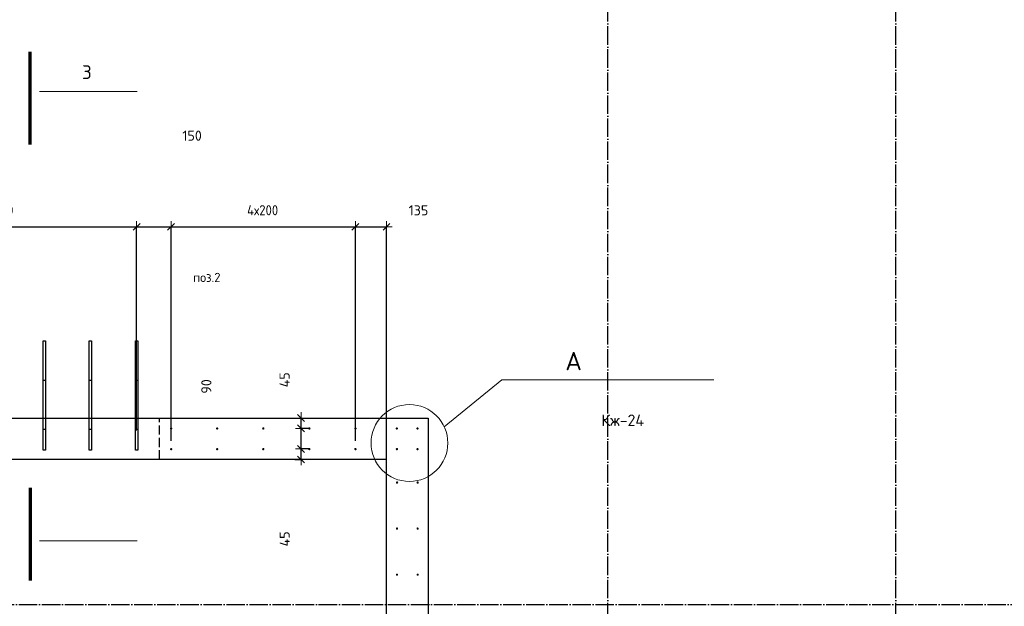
# Model space of a CAD drawing. Header units: millimetres. Extents: x -2995 to 47287, y -2809 to 58122.
# Tile 51 of 143: x 11348 to 15621, y 35613 to 38159. Entities that reach past the tile are written whole.
import ezdxf

# ---------------------------------------------------------------- set-up
doc = ezdxf.new("R2010")
doc.units = ezdxf.units.MM
doc.header["$PDMODE"] = 65
for name, pattern in [('______11', [100, 80, -10, 0, -10]), ('______2', [54, 40, -14]), ('______5', [220, 160, -20, 20, -20])]:
    doc.linetypes.add(name, pattern=pattern)
for name, color, linetype, lineweight in [('Standard', 7, 'Continuous', 25), ('Арм.стержн. вертикальными 1', 22, 'Continuous', 35), ('Обозначение разреза_ общее', 7, 'Continuous', 25), ('Размерная линия_ общее', 7, 'Continuous', 13)]:
    doc.layers.add(name, color=color, linetype=linetype, lineweight=lineweight)
doc.layers.add('Осевая линия_ общее', color=7, linetype='______5', lineweight=13, true_color=0xa0a0a0)
doc.styles.add('ISOCPEUR', font='ISOCPEUR')
doc.dimstyles.new('DIMSTYLE_3', dxfattribs={"dimtxt": 44, "dimasz": 50, "dimexe": 0, "dimexo": 0, "dimgap": 22, "dimtad": 2, "dimdec": 0, "dimrnd": 5, "dimzin": 12, "dimdsep": 46, "dimtxsty": 'ISOCPEUR', "dimblk1": 'ALL_ML_STRICH', "dimblk2": 'ALL_ML_STRICH', "dimsah": 1, "dimcen": 0, "dimclrd": 7, "dimclre": 256, "dimclrt": 7, "dimadec": 0, "dimazin": 0, "dimtfac": 1, "dimtdec": 0, "dimtix": 1, "dimtmove": 2, "dimatfit": 3, "dimfxl": 0, "dimtzin": 0, "dimlwd": 0, "dimlwe": -3, "dimarcsym": 0})
doc.dimstyles.new('DIMSTYLE_8', dxfattribs={"dimtxt": 44, "dimasz": 50, "dimexe": 0, "dimexo": 0, "dimgap": 22, "dimtad": 2, "dimdec": 0, "dimrnd": 5, "dimzin": 12, "dimdsep": 46, "dimtxsty": 'ISOCPEUR', "dimblk1": 'ALL_ML_STRICH', "dimblk2": 'ALL_ML_STRICH', "dimsah": 1, "dimcen": 0, "dimclrd": 7, "dimclre": 256, "dimclrt": 7, "dimadec": 0, "dimazin": 0, "dimtfac": 1, "dimtdec": 0, "dimtix": 1, "dimtmove": 2, "dimatfit": 3, "dimfxl": 0, "dimtvp": 1.2, "dimtzin": 0, "dimlwd": 0, "dimlwe": -3, "dimarcsym": 0})

# ---------------------------------------------------------------- blocks, each defined once
blk = doc.blocks.new('СЛОЖНЫЙ_ОБЪЕКТ_0')
at = {"layer": 'Осевая линия_ общее', "color": 253, "linetype": '______11', "lineweight": -3, "true_color": 0xa0a0a0, "transparency": 33554687}
for p, q in [((13900, -2590), (13900, 47490)), ((15150, -2590), (15150, 40000)), ((-2770, 35620), (18570, 35620))]:
    blk.add_line(p, q, dxfattribs=at)
blk = doc.blocks.new('ALL_ML_STRICH')
at = {"color": 0, "linetype": 'ByBlock', "lineweight": -2}
for p, q in [((-1, 0), (0.5, 0)), ((-0.3, -0.3), (0.3, 0.3)), ((0, -0.5), (0, 0.5))]:
    blk.add_line(p, q, dxfattribs=at)
blk = doc.blocks.new('*D300')
at = {"layer": 'DEFPOINTS', "color": 7, "linetype": 'Continuous', "lineweight": 13, "transparency": 33554687}
for p in [(12622.9, 36295.5), (12522.4, 36250), (12569.2, 36250)]:
    blk.add_point(p, dxfattribs=at)
at = {"layer": 'Размерная линия_ общее', "color": 253, "linetype": 'Continuous', "lineweight": -2, "true_color": 0xa0a0a0, "transparency": 33554687}
for p, q in [((12602.9, 36295.5), (12569.2, 36295.5)), ((12542.4, 36250), (12569.2, 36250))]:
    blk.add_line(p, q, dxfattribs=at)
at = {"layer": 'Размерная линия_ общее', "color": 7, "linetype": 'Continuous', "lineweight": -2, "transparency": 33554687}
blk.add_line((12569.2, 36250), (12569.2, 36295.5), dxfattribs=at)
at = {"layer": 'Размерная линия_ общее', "color": 7, "linetype": 'Continuous', "lineweight": 13, "transparency": 33554687, "xscale": 50, "yscale": 50, "zscale": 50}
for p, rotation in [((12569.2, 36295.5), 90), ((12569.2, 36250), 270)]:
    blk.add_blockref('ALL_ML_STRICH', p, dxfattribs=dict(at, rotation=rotation))
at = {"layer": 'Размерная линия_ общее', "color": 7, "linetype": 'Continuous', "lineweight": 13, "transparency": 33554687, "insert": (12497.8, 35905.1), "char_height": 44, "width": 88, "attachment_point": 5, "rotation": 90, "style": 'ISOCPEUR'}
blk.add_mtext('\\A1;{45}', dxfattribs=at)
blk = doc.blocks.new('*D301')
at = {"layer": 'DEFPOINTS', "color": 7, "linetype": 'Continuous', "lineweight": 13, "transparency": 33554687}
for p in [(12622.9, 36385), (12569.2, 36295.5), (12622.9, 36295.5)]:
    blk.add_point(p, dxfattribs=at)
at = {"layer": 'Размерная линия_ общее', "color": 253, "linetype": 'Continuous', "lineweight": -2, "true_color": 0xa0a0a0, "transparency": 33554687}
for p, q in [((12602.9, 36385), (12569.2, 36385)), ((12602.9, 36295.5), (12569.2, 36295.5))]:
    blk.add_line(p, q, dxfattribs=at)
at = {"layer": 'Размерная линия_ общее', "color": 7, "linetype": 'Continuous', "lineweight": -2, "transparency": 33554687}
blk.add_line((12569.2, 36295.5), (12569.2, 36385), dxfattribs=at)
at = {"layer": 'Размерная линия_ общее', "color": 7, "linetype": 'Continuous', "lineweight": 13, "transparency": 33554687, "xscale": 50, "yscale": 50, "zscale": 50}
for p, rotation in [((12569.2, 36385), 90), ((12569.2, 36295.5), 270)]:
    blk.add_blockref('ALL_ML_STRICH', p, dxfattribs=dict(at, rotation=rotation))
at = {"layer": 'Размерная линия_ общее', "color": 7, "linetype": 'Continuous', "lineweight": 13, "transparency": 33554687, "insert": (12157.8, 36567.2), "char_height": 44, "width": 88, "attachment_point": 5, "rotation": 90, "style": 'ISOCPEUR'}
blk.add_mtext('\\A1;{90}', dxfattribs=at)
blk = doc.blocks.new('*D302')
at = {"layer": 'DEFPOINTS', "color": 7, "linetype": 'Continuous', "lineweight": 13, "transparency": 33554687}
for p in [(12522.4, 36430), (12569.2, 36385), (12622.9, 36385)]:
    blk.add_point(p, dxfattribs=at)
at = {"layer": 'Размерная линия_ общее', "color": 253, "linetype": 'Continuous', "lineweight": -2, "true_color": 0xa0a0a0, "transparency": 33554687}
for p, q in [((12542.4, 36430), (12569.2, 36430)), ((12602.9, 36385), (12569.2, 36385))]:
    blk.add_line(p, q, dxfattribs=at)
at = {"layer": 'Размерная линия_ общее', "color": 7, "linetype": 'Continuous', "lineweight": -2, "transparency": 33554687}
blk.add_line((12569.2, 36385), (12569.2, 36430), dxfattribs=at)
at = {"layer": 'Размерная линия_ общее', "color": 7, "linetype": 'Continuous', "lineweight": 13, "transparency": 33554687, "xscale": 50, "yscale": 50, "zscale": 50}
for p, rotation in [((12569.2, 36430), 90), ((12569.2, 36385), 270)]:
    blk.add_blockref('ALL_ML_STRICH', p, dxfattribs=dict(at, rotation=rotation))
at = {"layer": 'Размерная линия_ общее', "color": 7, "linetype": 'Continuous', "lineweight": 13, "transparency": 33554687, "insert": (12497.5, 36595.8), "char_height": 44, "width": 88, "attachment_point": 5, "rotation": 90, "style": 'ISOCPEUR'}
blk.add_mtext('\\A1;{45}', dxfattribs=at)
blk = doc.blocks.new('*D313')
at = {"layer": 'DEFPOINTS', "color": 7, "linetype": 'Continuous', "lineweight": 13, "transparency": 33554687}
for p in [(10655, 37260), (10655, 36356.3), (11855, 36356.3)]:
    blk.add_point(p, dxfattribs=at)
at = {"layer": 'Размерная линия_ общее', "color": 253, "linetype": 'Continuous', "lineweight": -2, "true_color": 0xa0a0a0, "transparency": 33554687}
for p, q in [((10655, 36376.3), (10655, 37260)), ((11855, 36376.3), (11855, 37260))]:
    blk.add_line(p, q, dxfattribs=at)
at = {"layer": 'Размерная линия_ общее', "color": 7, "linetype": 'Continuous', "lineweight": -2, "transparency": 33554687}
blk.add_line((10655, 37260), (11855, 37260), dxfattribs=at)
at = {"layer": 'Размерная линия_ общее', "color": 7, "linetype": 'Continuous', "lineweight": 13, "transparency": 33554687, "xscale": 50, "yscale": 50, "zscale": 50, "rotation": 180}
blk.add_blockref('ALL_ML_STRICH', (10655, 37260), dxfattribs=at)
at = {"layer": 'Размерная линия_ общее', "color": 7, "linetype": 'Continuous', "lineweight": 13, "transparency": 33554687, "xscale": 50, "yscale": 50, "zscale": 50}
blk.add_blockref('ALL_ML_STRICH', (11855, 37260), dxfattribs=at)
at = {"layer": 'Размерная линия_ общее', "color": 7, "linetype": 'Continuous', "lineweight": 13, "transparency": 33554687, "insert": (11187, 37354), "char_height": 44, "width": 2.2, "attachment_point": 1, "line_spacing_factor": 0.60241, "style": 'ISOCPEUR'}
blk.add_mtext('\\W0.91;6х200', dxfattribs=at)
blk = doc.blocks.new('*D314')
at = {"layer": 'DEFPOINTS', "color": 7, "linetype": 'Continuous', "lineweight": 13, "transparency": 33554687}
for p in [(11855, 37260), (11855, 36356.3), (12005, 36310.8)]:
    blk.add_point(p, dxfattribs=at)
at = {"layer": 'Размерная линия_ общее', "color": 253, "linetype": 'Continuous', "lineweight": -2, "true_color": 0xa0a0a0, "transparency": 33554687}
for p, q in [((11855, 36376.3), (11855, 37260)), ((12005, 36330.8), (12005, 37260))]:
    blk.add_line(p, q, dxfattribs=at)
at = {"layer": 'Размерная линия_ общее', "color": 7, "linetype": 'Continuous', "lineweight": -2, "transparency": 33554687}
blk.add_line((11855, 37260), (12005, 37260), dxfattribs=at)
at = {"layer": 'Размерная линия_ общее', "color": 7, "linetype": 'Continuous', "lineweight": 13, "transparency": 33554687, "xscale": 50, "yscale": 50, "zscale": 50, "rotation": 180}
blk.add_blockref('ALL_ML_STRICH', (11855, 37260), dxfattribs=at)
at = {"layer": 'Размерная линия_ общее', "color": 7, "linetype": 'Continuous', "lineweight": 13, "transparency": 33554687, "xscale": 50, "yscale": 50, "zscale": 50}
blk.add_blockref('ALL_ML_STRICH', (12005, 37260), dxfattribs=at)
at = {"layer": 'Размерная линия_ общее', "color": 7, "linetype": 'Continuous', "lineweight": 13, "transparency": 33554687, "insert": (12096.1, 37655.8), "char_height": 44, "width": 132, "attachment_point": 5, "style": 'ISOCPEUR'}
blk.add_mtext('\\A1;{150}', dxfattribs=at)
blk = doc.blocks.new('*D315')
at = {"layer": 'DEFPOINTS', "color": 7, "linetype": 'Continuous', "lineweight": 13, "transparency": 33554687}
for p in [(12005, 37260), (12005, 36310.8), (12805, 36310.8)]:
    blk.add_point(p, dxfattribs=at)
at = {"layer": 'Размерная линия_ общее', "color": 253, "linetype": 'Continuous', "lineweight": -2, "true_color": 0xa0a0a0, "transparency": 33554687}
for p, q in [((12005, 36330.8), (12005, 37260)), ((12805, 36330.8), (12805, 37260))]:
    blk.add_line(p, q, dxfattribs=at)
at = {"layer": 'Размерная линия_ общее', "color": 7, "linetype": 'Continuous', "lineweight": -2, "transparency": 33554687}
blk.add_line((12005, 37260), (12805, 37260), dxfattribs=at)
at = {"layer": 'Размерная линия_ общее', "color": 7, "linetype": 'Continuous', "lineweight": 13, "transparency": 33554687, "xscale": 50, "yscale": 50, "zscale": 50, "rotation": 180}
blk.add_blockref('ALL_ML_STRICH', (12005, 37260), dxfattribs=at)
at = {"layer": 'Размерная линия_ общее', "color": 7, "linetype": 'Continuous', "lineweight": 13, "transparency": 33554687, "xscale": 50, "yscale": 50, "zscale": 50}
blk.add_blockref('ALL_ML_STRICH', (12805, 37260), dxfattribs=at)
at = {"layer": 'Размерная линия_ общее', "color": 7, "linetype": 'Continuous', "lineweight": 13, "transparency": 33554687, "insert": (12335, 37354), "char_height": 44, "width": 2.2, "attachment_point": 1, "line_spacing_factor": 0.60241, "style": 'ISOCPEUR'}
blk.add_mtext('\\W0.91;4х200', dxfattribs=at)
blk = doc.blocks.new('*D316')
at = {"layer": 'DEFPOINTS', "color": 7, "linetype": 'Continuous', "lineweight": 13, "transparency": 33554687}
for p in [(12805, 37260), (12805, 36310.8), (12940, 36176.3)]:
    blk.add_point(p, dxfattribs=at)
at = {"layer": 'Размерная линия_ общее', "color": 253, "linetype": 'Continuous', "lineweight": -2, "true_color": 0xa0a0a0, "transparency": 33554687}
for p, q in [((12805, 36330.8), (12805, 37260)), ((12940, 36196.3), (12940, 37260))]:
    blk.add_line(p, q, dxfattribs=at)
at = {"layer": 'Размерная линия_ общее', "color": 7, "linetype": 'Continuous', "lineweight": -2, "transparency": 33554687}
blk.add_line((12805, 37260), (12940, 37260), dxfattribs=at)
at = {"layer": 'Размерная линия_ общее', "color": 7, "linetype": 'Continuous', "lineweight": 13, "transparency": 33554687, "xscale": 50, "yscale": 50, "zscale": 50, "rotation": 180}
blk.add_blockref('ALL_ML_STRICH', (12805, 37260), dxfattribs=at)
at = {"layer": 'Размерная линия_ общее', "color": 7, "linetype": 'Continuous', "lineweight": 13, "transparency": 33554687, "xscale": 50, "yscale": 50, "zscale": 50}
blk.add_blockref('ALL_ML_STRICH', (12940, 37260), dxfattribs=at)
at = {"layer": 'Размерная линия_ общее', "color": 7, "linetype": 'Continuous', "lineweight": 13, "transparency": 33554687, "insert": (13078.5, 37331.6), "char_height": 44, "width": 132, "attachment_point": 5, "style": 'ISOCPEUR'}
blk.add_mtext('\\A1;{135}', dxfattribs=at)

msp = doc.modelspace()

# ---------------------------------------------------------------- hatches: boundary and pattern name
at = {"layer": 'Арм.стержн. вертикальными 1', "linetype": 'Continuous', "lineweight": 50, "transparency": 33554687}
for points in [[(12010, 36384.5), (12009.6, 36386.4), (12008.5, 36388.1), (12006.9, 36389.2), (12005, 36389.5), (12003.1, 36389.2), (12001.5, 36388.1), (12000.4, 36386.4), (12000, 36384.5), (12000.4, 36382.6), (12001.5, 36381), (12003.1, 36379.9), (12005, 36379.5), (12006.9, 36379.9), (12008.5, 36381), (12009.6, 36382.6)], [(12210, 36384.5), (12209.6, 36386.4), (12208.5, 36388.1), (12206.9, 36389.2), (12205, 36389.5), (12203.1, 36389.2), (12201.5, 36388.1), (12200.4, 36386.4), (12200, 36384.5), (12200.4, 36382.6), (12201.5, 36381), (12203.1, 36379.9), (12205, 36379.5), (12206.9, 36379.9), (12208.5, 36381), (12209.6, 36382.6)], [(12410, 36384.5), (12409.6, 36386.4), (12408.5, 36388.1), (12406.9, 36389.2), (12405, 36389.5), (12403.1, 36389.2), (12401.5, 36388.1), (12400.4, 36386.4), (12400, 36384.5), (12400.4, 36382.6), (12401.5, 36381), (12403.1, 36379.9), (12405, 36379.5), (12406.9, 36379.9), (12408.5, 36381), (12409.6, 36382.6)], [(12610, 36384.5), (12609.6, 36386.4), (12608.5, 36388.1), (12606.9, 36389.2), (12605, 36389.5), (12603.1, 36389.2), (12601.5, 36388.1), (12600.4, 36386.4), (12600, 36384.5), (12600.4, 36382.6), (12601.5, 36381), (12603.1, 36379.9), (12605, 36379.5), (12606.9, 36379.9), (12608.5, 36381), (12609.6, 36382.6)], [(12810, 36384.5), (12809.6, 36386.4), (12808.5, 36388.1), (12806.9, 36389.2), (12805, 36389.5), (12803.1, 36389.2), (12801.5, 36388.1), (12800.4, 36386.4), (12800, 36384.5), (12800.4, 36382.6), (12801.5, 36381), (12803.1, 36379.9), (12805, 36379.5), (12806.9, 36379.9), (12808.5, 36381), (12809.6, 36382.6)], [(12990, 36384.5), (12989.6, 36386.4), (12988.5, 36388.1), (12986.9, 36389.2), (12985, 36389.5), (12983.1, 36389.2), (12981.4, 36388.1), (12980.4, 36386.4), (12980, 36384.5), (12980.4, 36382.6), (12981.4, 36381), (12983.1, 36379.9), (12985, 36379.5), (12986.9, 36379.9), (12988.5, 36381), (12989.6, 36382.6)], [(13079.5, 36384.5), (13079.1, 36386.4), (13078, 36388.1), (13076.4, 36389.2), (13074.5, 36389.5), (13072.6, 36389.2), (13071, 36388.1), (13069.9, 36386.4), (13069.5, 36384.5), (13069.9, 36382.6), (13071, 36381), (13072.6, 36379.9), (13074.5, 36379.5), (13076.4, 36379.9), (13078, 36381), (13079.1, 36382.6)], [(12010, 36295), (12009.6, 36296.9), (12008.5, 36298.5), (12006.9, 36299.6), (12005, 36300), (12003.1, 36299.6), (12001.5, 36298.5), (12000.4, 36296.9), (12000, 36295), (12000.4, 36293.1), (12001.5, 36291.5), (12003.1, 36290.4), (12005, 36290), (12006.9, 36290.4), (12008.5, 36291.5), (12009.6, 36293.1)], [(12210, 36295), (12209.6, 36296.9), (12208.5, 36298.5), (12206.9, 36299.6), (12205, 36300), (12203.1, 36299.6), (12201.5, 36298.5), (12200.4, 36296.9), (12200, 36295), (12200.4, 36293.1), (12201.5, 36291.5), (12203.1, 36290.4), (12205, 36290), (12206.9, 36290.4), (12208.5, 36291.5), (12209.6, 36293.1)], [(12410, 36295), (12409.6, 36296.9), (12408.5, 36298.5), (12406.9, 36299.6), (12405, 36300), (12403.1, 36299.6), (12401.5, 36298.5), (12400.4, 36296.9), (12400, 36295), (12400.4, 36293.1), (12401.5, 36291.5), (12403.1, 36290.4), (12405, 36290), (12406.9, 36290.4), (12408.5, 36291.5), (12409.6, 36293.1)], [(12610, 36295), (12609.6, 36296.9), (12608.5, 36298.5), (12606.9, 36299.6), (12605, 36300), (12603.1, 36299.6), (12601.5, 36298.5), (12600.4, 36296.9), (12600, 36295), (12600.4, 36293.1), (12601.5, 36291.5), (12603.1, 36290.4), (12605, 36290), (12606.9, 36290.4), (12608.5, 36291.5), (12609.6, 36293.1)], [(12810, 36295), (12809.6, 36296.9), (12808.5, 36298.5), (12806.9, 36299.6), (12805, 36300), (12803.1, 36299.6), (12801.5, 36298.5), (12800.4, 36296.9), (12800, 36295), (12800.4, 36293.1), (12801.5, 36291.5), (12803.1, 36290.4), (12805, 36290), (12806.9, 36290.4), (12808.5, 36291.5), (12809.6, 36293.1)], [(12990, 36295), (12989.6, 36296.9), (12988.5, 36298.5), (12986.9, 36299.6), (12985, 36300), (12983.1, 36299.6), (12981.4, 36298.5), (12980.4, 36296.9), (12980, 36295), (12980.4, 36293.1), (12981.4, 36291.5), (12983.1, 36290.4), (12985, 36290), (12986.9, 36290.4), (12988.5, 36291.5), (12989.6, 36293.1)], [(13079.5, 36295), (13079.1, 36296.9), (13078, 36298.5), (13076.4, 36299.6), (13074.5, 36300), (13072.6, 36299.6), (13071, 36298.5), (13069.9, 36296.9), (13069.5, 36295), (13069.9, 36293.1), (13071, 36291.5), (13072.6, 36290.4), (13074.5, 36290), (13076.4, 36290.4), (13078, 36291.5), (13079.1, 36293.1)], [(12990.5, 36150), (12990.1, 36151.9), (12989, 36153.5), (12987.4, 36154.6), (12985.5, 36155), (12983.6, 36154.6), (12981.9, 36153.5), (12980.9, 36151.9), (12980.5, 36150), (12980.9, 36148.1), (12981.9, 36146.5), (12983.6, 36145.4), (12985.5, 36145), (12987.4, 36145.4), (12989, 36146.5), (12990.1, 36148.1)], [(13080, 36150), (13079.6, 36151.9), (13078.5, 36153.5), (13076.9, 36154.6), (13075, 36155), (13073.1, 36154.6), (13071.5, 36153.5), (13070.4, 36151.9), (13070, 36150), (13070.4, 36148.1), (13071.5, 36146.5), (13073.1, 36145.4), (13075, 36145), (13076.9, 36145.4), (13078.5, 36146.5), (13079.6, 36148.1)], [(12990.5, 35950), (12990.1, 35951.9), (12989, 35953.5), (12987.4, 35954.6), (12985.5, 35955), (12983.6, 35954.6), (12981.9, 35953.5), (12980.9, 35951.9), (12980.5, 35950), (12980.9, 35948.1), (12981.9, 35946.5), (12983.6, 35945.4), (12985.5, 35945), (12987.4, 35945.4), (12989, 35946.5), (12990.1, 35948.1)], [(13080, 35950), (13079.6, 35951.9), (13078.5, 35953.5), (13076.9, 35954.6), (13075, 35955), (13073.1, 35954.6), (13071.5, 35953.5), (13070.4, 35951.9), (13070, 35950), (13070.4, 35948.1), (13071.5, 35946.5), (13073.1, 35945.4), (13075, 35945), (13076.9, 35945.4), (13078.5, 35946.5), (13079.6, 35948.1)], [(12990.5, 35750), (12990.1, 35751.9), (12989, 35753.5), (12987.4, 35754.6), (12985.5, 35755), (12983.6, 35754.6), (12981.9, 35753.5), (12980.9, 35751.9), (12980.5, 35750), (12980.9, 35748.1), (12981.9, 35746.5), (12983.6, 35745.4), (12985.5, 35745), (12987.4, 35745.4), (12989, 35746.5), (12990.1, 35748.1)], [(13080, 35750), (13079.6, 35751.9), (13078.5, 35753.5), (13076.9, 35754.6), (13075, 35755), (13073.1, 35754.6), (13071.5, 35753.5), (13070.4, 35751.9), (13070, 35750), (13070.4, 35748.1), (13071.5, 35746.5), (13073.1, 35745.4), (13075, 35745), (13076.9, 35745.4), (13078.5, 35746.5), (13079.6, 35748.1)]]:
    msp.add_hatch(color=4, dxfattribs=at).paths.add_polyline_path(points)

# ---------------------------------------------------------------- linework, layer by layer
at = {"color": 7, "linetype": 'Continuous', "lineweight": 25, "transparency": 33554687}
for p, q in [((10280, 36430), (12940, 36430)), ((12940, 36250), (10280, 36250))]:
    msp.add_line(p, q, dxfattribs=at)
at = {"color": 253, "linetype": '______2', "lineweight": 25, "true_color": 0xababab, "transparency": 33554687}
msp.add_line((11955, 36250), (11955, 36430), dxfattribs=at)
at = {"layer": 'Standard', "color": 7, "linetype": 'Continuous', "lineweight": 25, "transparency": 33554687}
for p, q in [((12940, 36430), (13120, 36430)), ((13120, 36430), (13120, 34500)), ((12940, 34500), (12940, 36250))]:
    msp.add_line(p, q, dxfattribs=at)
at = {"layer": 'Арм.стержн. вертикальными 1', "color": 4, "linetype": 'Continuous', "lineweight": 25, "transparency": 33554687}
for points in [[(11450, 36380), (11450, 36765), (11460, 36765), (11460, 36380), (11450, 36380)], [(11650, 36380), (11650, 36765), (11660, 36765), (11660, 36380), (11650, 36380)], [(11850, 36380), (11850, 36765), (11860, 36765), (11860, 36380), (11850, 36380)], [(11450, 36290), (11450, 36595), (11460, 36595), (11460, 36290), (11450, 36290)], [(11650, 36290), (11650, 36595), (11660, 36595), (11660, 36290), (11650, 36290)], [(11850, 36290), (11850, 36595), (11860, 36595), (11860, 36290), (11850, 36290)]]:
    msp.add_lwpolyline(points, dxfattribs=at)
at = {"layer": 'Обозначение разреза_ общее', "color": 7, "linetype": 'Continuous', "lineweight": 70, "transparency": 33554687}
for p, q in [((11393.8, 37617.3), (11393.8, 38019.3)), ((11393.8, 36127.3), (11393.8, 35725.3))]:
    msp.add_line(p, q, dxfattribs=at)
at = {"layer": 'Обозначение разреза_ общее', "color": 7, "linetype": 'Continuous', "lineweight": 13, "transparency": 33554687}
for p, q in [((11433.8, 37848), (11857.8, 37848)), ((11433.8, 35896.6), (11857.8, 35896.6))]:
    msp.add_line(p, q, dxfattribs=at)
msp.add_lwpolyline([(13190.6, 36391.4), (13440, 36595.2), (14360, 36595.2)], dxfattribs=at)
msp.add_circle((13039.3, 36321.5), 166.7, dxfattribs=at)

# ---------------------------------------------------------------- block references
at = {"layer": 'Осевая линия_ общее', "color": 253, "linetype": '______11', "lineweight": -3, "true_color": 0xa0a0a0, "transparency": 33554687}
msp.add_blockref('СЛОЖНЫЙ_ОБЪЕКТ_0', (0, 0), dxfattribs=at)

# ---------------------------------------------------------------- texts
at = {"layer": 'Standard', "color": 7, "linetype": 'Continuous', "lineweight": 18, "transparency": 33554687, "insert": (12100.1, 37020.3), "char_height": 40, "width": 140.769, "attachment_point": 7, "style": 'ISOCPEUR'}
msp.add_mtext('\\A1;{\\fISOCPEUR|i0|b0;\\H40.000000;\\W1.000000;\\C7;поз.2}\\P', dxfattribs=at)
at = {"layer": 'Обозначение разреза_ общее', "color": 7, "linetype": 'Continuous', "lineweight": 13, "transparency": 33554687, "style": 'ISOCPEUR'}
for s, insert, char_height, width, attachment_point in [('\\A1;{\\fISOCPEUR|i0|b0;\\H60.000000;\\W1.000000;\\C7;3}\\P', (11618.4, 37901.4), 60, 65.333, 7), ('\\A1;{\\fISOCPEUR|i0|b0;\\H80.000000;\\W1.000000;\\C7;А}\\P', (13716, 36637.3), 80, 104.727, 7), ('\\A1;{\\fISOCPEUR|i0|b0;\\H50.000000;\\W1.000000;\\C7;Кж-24}\\P', (13965, 36420.1), 50, 218.78, 5)]:
    msp.add_mtext(s, dxfattribs=dict(at, insert=insert, char_height=char_height, width=width, attachment_point=attachment_point))

# ---------------------------------------------------------------- dimensions: what is measured, and where the dimension line sits
at = {"layer": 'Размерная линия_ общее', "color": 7, "linetype": 'Continuous', "lineweight": 13, "transparency": 33554687}
for base, p1, p2, picture, middle in [((12005, 37260), (11855, 36376.3), (12005, 36330.8), '*D314', (12096.1, 37655.8)), ((12940, 37260), (12805, 36330.8), (12940, 36196.3), '*D316', (13078.5, 37331.6))]:
    dim = msp.add_linear_dim(base=base, p1=p1, p2=p2, dimstyle='DIMSTYLE_3', override={"dimpost": '<>', "dimclrd": 7, "dimclre": 253, "dimclrt": 7, "dimlwd": 0, "dimlwe": 65533}, dxfattribs=at)
    dim.commit()
    dim.dimension.update_dxf_attribs({"geometry": picture, "text_midpoint": middle, "dimtype": 160})
for base, p1, p2, text, picture, middle in [((11855, 37260), (10655, 36376.3), (11855, 36376.3), '\\W0.91;6х200', '*D313', (11255, 37282)), ((12805, 37260), (12005, 36330.8), (12805, 36330.8), '\\W0.91;4х200', '*D315', (12405, 37282))]:
    dim = msp.add_linear_dim(base=base, p1=p1, p2=p2, text=text, dimstyle='DIMSTYLE_3', override={"dimpost": '<>', "dimclrd": 7, "dimclre": 253, "dimclrt": 7, "dimlwd": 0, "dimlwe": 65533}, dxfattribs=at)
    dim.commit()
    dim.dimension.update_dxf_attribs({"geometry": picture, "text_midpoint": middle, "dimtype": 160})
for base, p1, p2, picture, middle in [((12569.2, 36430), (12602.9, 36385), (12542.4, 36430), '*D302', (12497.5, 36595.8)), ((12569.1557, 36385.0003), (12602.8561, 36295.469), (12602.8561, 36385.0003), '*D301', (12157.8142, 36567.2085)), ((12569.1557, 36295.469), (12542.3682, 36250), (12602.8561, 36295.469), '*D300', (12497.7718, 35905.1244))]:
    dim = msp.add_linear_dim(base=base, p1=p1, p2=p2, angle=90, dimstyle='DIMSTYLE_8', override={"dimpost": '<>', "dimclrd": 7, "dimclre": 253, "dimclrt": 7, "dimlwd": 0, "dimlwe": 65533}, dxfattribs=at)
    dim.commit()
    dim.dimension.update_dxf_attribs({"geometry": picture, "text_midpoint": middle, "dimtype": 160})

doc.saveas('drawing.dxf')
